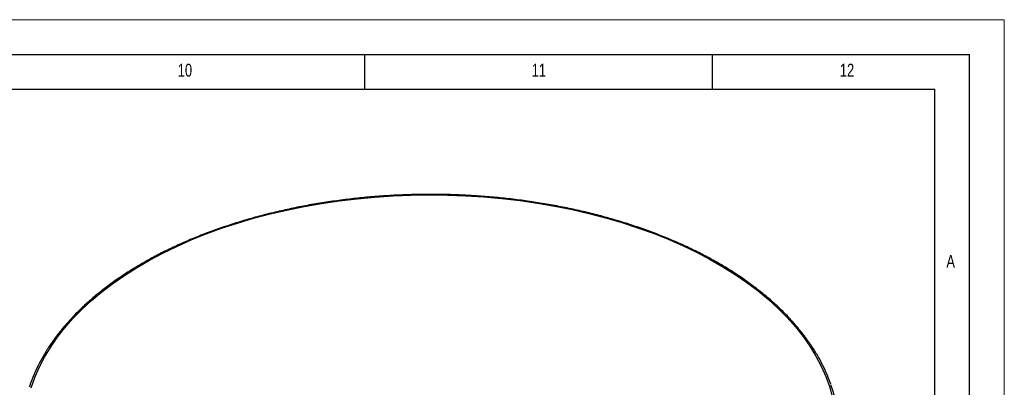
# Model space of a CAD drawing. Header units: millimetres. Extents: x 0 to 594, y 0 to 420.
# Tile 47 of 47: x 452 to 594, y 367 to 420. Entities that reach past the tile are written whole.
import ezdxf

# ---------------------------------------------------------------- set-up
doc = ezdxf.new("R2010")
doc.units = ezdxf.units.MM
doc.layers.add('FORMAT', color=7, linetype='Continuous')
doc.styles.add('SLDTEXTSTYLE0', font='TXT', dxfattribs={"width": 0.75})

msp = doc.modelspace()

# ---------------------------------------------------------------- linework, layer by layer
at = {"color": 7, "linetype": 'Continuous', "lineweight": 18}
for p in [(0, 420), (594, 0)]:
    msp.add_line(p, (594, 420), dxfattribs=at)
at = {"color": 7, "linetype": 'Continuous', "lineweight": 25, "flags": 128}
for points in [[(454.002, 367.049), (454.52, 368.531), (455.153, 369.998), (455.9, 371.447), (456.758, 372.875), (457.726, 374.28), (458.803, 375.658), (459.985, 377.007), (461.272, 378.324), (462.659, 379.606), (464.145, 380.851), (465.726, 382.057), (467.398, 383.22), (469.16, 384.338), (471.007, 385.41), (472.935, 386.433), (474.941, 387.405), (477.02, 388.325), (479.169, 389.189), (481.383, 389.997), (483.657, 390.746), (485.987, 391.436), (488.369, 392.065), (490.797, 392.632), (493.266, 393.135), (495.772, 393.574), (498.31, 393.947), (500.874, 394.255), (503.46, 394.495), (506.062, 394.668), (508.674, 394.774), (511.292, 394.812), (513.91, 394.782), (516.524, 394.685)], [(516.524, 394.685), (519.127, 394.52), (521.715, 394.287), (524.282, 393.988), (526.823, 393.622), (529.333, 393.191), (531.808, 392.696), (534.241, 392.137), (536.628, 391.515), (538.965, 390.833), (541.246, 390.09), (543.467, 389.289), (545.624, 388.432), (547.712, 387.519), (549.727, 386.553), (551.665, 385.536), (553.522, 384.47), (555.294, 383.357), (556.978, 382.199), (558.57, 380.999), (560.067, 379.758), (561.466, 378.48), (562.765, 377.167), (563.96, 375.822), (565.05, 374.447), (566.031, 373.046), (566.903, 371.62), (567.663, 370.173), (568.31, 368.708), (568.842, 367.228), (569.258, 365.735)]]:
    msp.add_lwpolyline(points, dxfattribs=at)
at = {"color": 7, "linetype": 'Continuous', "lineweight": 25}
for centre, radius, start, end in [((516.638, 394.686), 0.114, 145.81088, 180.69988), ((550.148, 360.772), 20.062, 341.62997, 19.52554)]:
    msp.add_arc(centre, radius, start, end, dxfattribs=at)
for points, knots in [([(516.544, 394.75), (516.108, 394.77), (514.847, 394.829), (512.753, 394.879), (510.265, 394.881), (507.78, 394.822), (505.3, 394.701), (502.832, 394.52), (500.379, 394.279), (497.946, 393.978), (495.537, 393.617), (493.157, 393.198), (490.809, 392.72), (488.498, 392.186), (486.228, 391.595), (484.002, 390.949), (481.826, 390.249), (479.703, 389.496), (477.637, 388.691), (475.63, 387.836), (473.688, 386.932), (471.814, 385.982), (470.01, 384.985), (468.28, 383.945), (466.627, 382.863), (465.055, 381.741), (463.566, 380.581), (462.163, 379.385), (460.848, 378.155), (459.624, 376.893), (458.494, 375.601), (457.458, 374.283), (456.52, 372.94), (455.682, 371.575), (454.941, 370.19), (454.313, 368.788), (453.912, 367.782), (453.751, 367.242), (453.732, 367.178)], [0, 0, 0, 0, 0.0151892, 0.0440344, 0.0728809, 0.1017275, 0.1305743, 0.1594215, 0.1882695, 0.2171183, 0.2459682, 0.2748194, 0.3036722, 0.3325267, 0.3613832, 0.3902418, 0.4191027, 0.4479661, 0.476832, 0.5057005, 0.5345717, 0.5634453, 0.5923213, 0.6211992, 0.6500786, 0.6789588, 0.7078382, 0.7367156, 0.7655893, 0.7944569, 0.8233161, 0.8521639, 0.8809972, 0.9098127, 0.9386073, 0.9673784, 0.9961243, 1, 1, 1, 1]), ([(569.029, 367.57), (568.917, 367.89), (568.64, 368.683), (568.079, 369.933), (567.364, 371.319), (566.545, 372.685), (565.627, 374.03), (564.611, 375.351), (563.5, 376.646), (562.296, 377.913), (560.999, 379.148), (559.614, 380.351), (558.142, 381.517), (556.587, 382.647), (554.95, 383.736), (553.236, 384.785), (551.446, 385.789), (549.585, 386.749), (547.656, 387.662), (545.663, 388.527), (543.608, 389.341), (541.495, 390.105), (539.329, 390.815), (537.113, 391.472), (534.852, 392.074), (532.548, 392.62), (530.207, 393.109), (527.832, 393.54), (525.429, 393.912), (523, 394.225), (520.55, 394.477), (518.396, 394.648), (517.057, 394.722), (516.544, 394.75)], [0, 0, 0, 0, 0.0222499, 0.0551065, 0.0879914, 0.1209047, 0.1538448, 0.186809, 0.2197941, 0.2527965, 0.2858127, 0.3188394, 0.3518738, 0.3849134, 0.4179562, 0.4510004, 0.4840445, 0.5170875, 0.5501289, 0.5831682, 0.6162051, 0.6492395, 0.6822713, 0.7153006, 0.7483275, 0.7813522, 0.8143747, 0.8473954, 0.8804144, 0.9134319, 0.9464483, 0.9794636, 1, 1, 1, 1])]:
    msp.add_open_spline(points, degree=3, knots=knots, dxfattribs=at)
at = {"layer": 'FORMAT'}
for p, q in [((15, 415), (589, 415)), ((502, 410), (502, 415)), ((552, 410), (552, 415)), ((589, 5), (589, 415)), ((20, 410), (584, 410)), ((584, 10), (584, 410))]:
    msp.add_line(p, q, dxfattribs=at)

# ---------------------------------------------------------------- texts
at = {"layer": 'FORMAT', "attachment_point": 1, "style": 'SLDTEXTSTYLE0'}
for s, insert, char_height in [('10', (475.081, 413.668), 1.8521), ('11', (525.999, 413.668), 1.8521), ('12', (570.333, 413.668), 1.8521), ('A', (585.667, 386.168), 1.852)]:
    msp.add_mtext(s, dxfattribs=dict(at, insert=insert, char_height=char_height))

doc.saveas('drawing.dxf')
